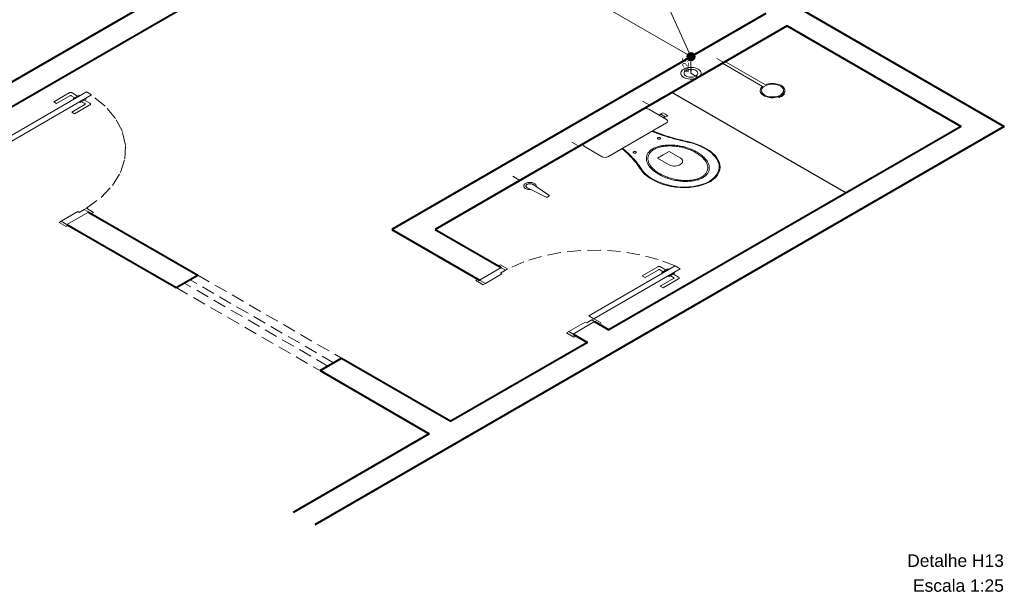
# Model space of a CAD drawing. Header units: millimetres. Extents: x -1958.2 to -1891.9, y -4209.5 to -4167.8.
# Tile 8 of 9: x -1915.6 to -1891.9, y -4209.5 to -4195.8. Entities that reach past the tile are written whole.
import ezdxf

# ---------------------------------------------------------------- set-up
doc = ezdxf.new("R2010")
doc.units = ezdxf.units.MM
doc.header["$MEASUREMENT"] = 0
doc.linetypes.add('HIDDEN2', pattern=[0.47625, 0.3175, -0.15875])
for name, color, linetype, lineweight in [('AF-Colunas', 4, 'Continuous', 5), ('AF-Condutos', 4, 'Continuous', 5), ('AF-Indicação coluna', 5, 'Continuous', 5), ('AF-Sentido conduto', 9, 'Continuous', 5), ('AF-Textos conduto', 7, 'Continuous', 5), ('DI-Títulos', 3, 'Continuous', 5), ('MB_ALVENARIA', 7, 'Continuous', 40), ('MB_ESQUADRIA', 7, 'Continuous', 5), ('MB_MOBILIÁRIO', 8, 'Continuous', 13), ('Nível 1', 7, 'Continuous', 5)]:
    doc.layers.add(name, color=color, linetype=linetype, lineweight=lineweight)
doc.layers.add('ARQ-PISO', color=8, linetype='Continuous')
doc.styles.add('Arial', font='txt')

msp = doc.modelspace()

# ---------------------------------------------------------------- hatches: boundary and pattern name
at = {"layer": 'AF-Sentido conduto', "linetype": 'Continuous'}
msp.add_hatch(color=256, dxfattribs=at).paths.add_polyline_path([(-1899.427, -4197.076), (-1899.402, -4196.979), (-1899.453, -4196.979)])

# ---------------------------------------------------------------- linework, layer by layer
at = {"layer": 'AF-Colunas', "const_width": 0.1}
msp.add_lwpolyline([(-1899.377, -4196.676, 1), (-1899.477, -4196.676, 1)], format="xyb", close=True, dxfattribs=at)
at = {"layer": 'AF-Colunas'}
msp.add_circle((-1899.427, -4196.676), 0.1, dxfattribs=at)
at = {"layer": 'AF-Condutos'}
for p, q in [((-1912.467, -4189.148), (-1899.514, -4196.626)), ((-1899.427, -4196.776), (-1899.427, -4197.076))]:
    msp.add_line(p, q, dxfattribs=at)
msp.add_lwpolyline([(-1899.601, -4197.176), (-1899.568, -4197.192), (-1899.531, -4197.204), (-1899.491, -4197.213), (-1899.449, -4197.217), (-1899.406, -4197.217), (-1899.364, -4197.213), (-1899.324, -4197.204), (-1899.287, -4197.192), (-1899.254, -4197.176), (-1899.227, -4197.157), (-1899.205, -4197.136), (-1899.191, -4197.113), (-1899.183, -4197.088), (-1899.183, -4197.064), (-1899.191, -4197.039), (-1899.205, -4197.016), (-1899.227, -4196.995), (-1899.254, -4196.976), (-1899.287, -4196.96), (-1899.324, -4196.948), (-1899.364, -4196.939), (-1899.406, -4196.935), (-1899.449, -4196.935), (-1899.491, -4196.939), (-1899.531, -4196.948), (-1899.568, -4196.96), (-1899.601, -4196.976), (-1899.628, -4196.995), (-1899.649, -4197.016), (-1899.664, -4197.039), (-1899.671, -4197.064), (-1899.671, -4197.088), (-1899.664, -4197.113), (-1899.649, -4197.136), (-1899.628, -4197.157), (-1899.601, -4197.176)], dxfattribs=at)
at = {"layer": 'AF-Indicação coluna'}
msp.add_line((-1899.964, -4195.5), (-1899.469, -4196.585), dxfattribs=at)
at = {"layer": 'AF-Sentido conduto'}
msp.add_lwpolyline([(-1899.427, -4196.676), (-1899.427, -4197.076)], dxfattribs=at)
at = {"layer": 'ARQ-PISO'}
msp.add_lwpolyline([(-1899.879, -4197.537), (-1895.687, -4199.957)], dxfattribs=at)
at = {"layer": 'MB_ALVENARIA'}
for p, q in [((-1944.863, -4167.765), (-1891.877, -4198.357)), ((-1891.877, -4198.357), (-1908.491, -4207.949)), ((-1905.733, -4205.757), (-1909.011, -4207.649))]:
    msp.add_line(p, q, dxfattribs=at)
for points in [[(-1905.283, -4191.217), (-1917.58, -4198.317)], [(-1904.763, -4191.517), (-1917.061, -4198.617)], [(-1897.627, -4195.637), (-1906.634, -4200.837)], [(-1897.107, -4195.937), (-1905.594, -4200.837)], [(-1897.107, -4195.937), (-1892.916, -4198.357)], [(-1892.916, -4198.357), (-1901.403, -4203.257)], [(-1913.943, -4200.417), (-1911.31, -4201.937)], [(-1914.463, -4200.717), (-1911.83, -4202.237)], [(-1906.634, -4200.837), (-1904.521, -4202.057)], [(-1905.594, -4200.837), (-1904.001, -4201.757)], [(-1911.83, -4202.237), (-1911.31, -4201.937)], [(-1901.749, -4203.057), (-1901.403, -4203.257)], [(-1902.269, -4203.357), (-1901.923, -4203.557)], [(-1901.923, -4203.557), (-1905.213, -4205.457)], [(-1908.366, -4204.237), (-1907.846, -4203.937)], [(-1907.846, -4203.937), (-1905.213, -4205.457)], [(-1908.366, -4204.237), (-1905.733, -4205.757)]]:
    msp.add_lwpolyline(points, dxfattribs=at)
at = {"layer": 'MB_ESQUADRIA'}
for p, q in [((-1914.411, -4197.548), (-1914.781, -4197.762)), ((-1914.411, -4197.548), (-1914.781, -4197.762)), ((-1914.208, -4197.626), (-1914.341, -4197.548)), ((-1914.208, -4197.626), (-1914.341, -4197.548)), ((-1914.781, -4197.762), (-1914.712, -4197.802)), ((-1914.781, -4197.762), (-1914.712, -4197.802)), ((-1914.712, -4197.802), (-1914.393, -4197.618)), ((-1914.712, -4197.802), (-1914.393, -4197.618)), ((-1914.359, -4197.618), (-1914.277, -4197.666)), ((-1914.359, -4197.618), (-1914.277, -4197.666)), ((-1914.164, -4197.6), (-1914.312, -4197.686)), ((-1914.164, -4197.6), (-1914.312, -4197.686)), ((-1914.312, -4197.686), (-1914.29, -4197.698)), ((-1914.312, -4197.686), (-1914.29, -4197.698)), ((-1914.147, -4197.781), (-1914.169, -4197.768)), ((-1914.147, -4197.781), (-1914.169, -4197.768)), ((-1914.142, -4197.613), (-1914.164, -4197.6)), ((-1914.142, -4197.613), (-1914.164, -4197.6)), ((-1913.999, -4197.696), (-1914.147, -4197.781)), ((-1913.999, -4197.696), (-1914.147, -4197.781)), ((-1914.03, -4197.808), (-1914.112, -4197.761)), ((-1914.03, -4197.808), (-1914.112, -4197.761)), ((-1914.042, -4197.721), (-1913.909, -4197.798)), ((-1914.042, -4197.721), (-1913.909, -4197.798)), ((-1914.021, -4197.683), (-1913.999, -4197.696)), ((-1914.021, -4197.683), (-1913.999, -4197.696)), ((-1914.349, -4198.012), (-1914.03, -4197.828)), ((-1914.349, -4198.012), (-1914.03, -4197.828)), ((-1914.279, -4198.052), (-1914.349, -4198.012)), ((-1914.279, -4198.052), (-1914.349, -4198.012)), ((-1913.909, -4197.838), (-1914.279, -4198.052)), ((-1913.909, -4197.838), (-1914.279, -4198.052)), ((-1914.203, -4200.407), (-1914.601, -4200.637)), ((-1914.203, -4200.407), (-1914.601, -4200.637)), ((-1914.168, -4200.427), (-1914.203, -4200.407)), ((-1914.168, -4200.427), (-1914.203, -4200.407)), ((-1914.168, -4200.427), (-1914.047, -4200.357)), ((-1914.168, -4200.427), (-1914.047, -4200.357)), ((-1914.047, -4200.357), (-1913.96, -4200.407)), ((-1914.047, -4200.357), (-1913.96, -4200.407)), ((-1914.601, -4200.637), (-1914.48, -4200.707)), ((-1914.601, -4200.637), (-1914.48, -4200.707)), ((-1904.018, -4201.887), (-1903.897, -4201.817)), ((-1904.018, -4201.887), (-1903.897, -4201.817)), ((-1903.897, -4201.817), (-1903.984, -4201.767)), ((-1903.897, -4201.817), (-1903.984, -4201.767)), ((-1900.228, -4201.737), (-1900.599, -4201.951)), ((-1900.228, -4201.737), (-1900.599, -4201.951)), ((-1900.529, -4201.991), (-1900.211, -4201.807)), ((-1900.529, -4201.991), (-1900.211, -4201.807)), ((-1900.176, -4201.807), (-1900.094, -4201.854)), ((-1900.176, -4201.807), (-1900.094, -4201.854)), ((-1900.025, -4201.814), (-1900.159, -4201.737)), ((-1900.025, -4201.814), (-1900.159, -4201.737)), ((-1899.982, -4201.789), (-1900.129, -4201.874)), ((-1899.982, -4201.789), (-1900.129, -4201.874)), ((-1899.96, -4201.802), (-1899.982, -4201.789)), ((-1899.96, -4201.802), (-1899.982, -4201.789)), ((-1904.382, -4202.137), (-1904.504, -4202.067)), ((-1904.382, -4202.137), (-1904.504, -4202.067)), ((-1903.984, -4201.907), (-1904.382, -4202.137)), ((-1903.984, -4201.907), (-1904.382, -4202.137)), ((-1904.018, -4201.887), (-1903.984, -4201.907)), ((-1904.018, -4201.887), (-1903.984, -4201.907)), ((-1900.599, -4201.951), (-1900.529, -4201.991)), ((-1900.599, -4201.951), (-1900.529, -4201.991)), ((-1900.166, -4202.201), (-1899.847, -4202.017)), ((-1900.166, -4202.201), (-1899.847, -4202.017)), ((-1900.129, -4201.874), (-1900.107, -4201.887)), ((-1900.129, -4201.874), (-1900.107, -4201.887)), ((-1899.726, -4202.027), (-1900.096, -4202.241)), ((-1899.726, -4202.027), (-1900.096, -4202.241)), ((-1899.964, -4201.97), (-1899.986, -4201.957)), ((-1899.964, -4201.97), (-1899.986, -4201.957)), ((-1899.816, -4201.884), (-1899.964, -4201.97)), ((-1899.816, -4201.884), (-1899.964, -4201.97)), ((-1899.847, -4201.997), (-1899.929, -4201.949)), ((-1899.847, -4201.997), (-1899.929, -4201.949)), ((-1899.86, -4201.909), (-1899.726, -4201.987)), ((-1899.86, -4201.909), (-1899.726, -4201.987)), ((-1899.838, -4201.872), (-1899.816, -4201.884)), ((-1899.838, -4201.872), (-1899.816, -4201.884)), ((-1900.096, -4202.241), (-1900.166, -4202.201)), ((-1900.096, -4202.241), (-1900.166, -4202.201)), ((-1901.94, -4203.087), (-1901.819, -4203.017)), ((-1901.94, -4203.087), (-1901.819, -4203.017)), ((-1901.94, -4203.087), (-1901.819, -4203.017)), ((-1901.94, -4203.087), (-1901.819, -4203.017)), ((-1901.819, -4203.017), (-1901.732, -4203.067)), ((-1901.819, -4203.017), (-1901.732, -4203.067)), ((-1901.819, -4203.017), (-1901.732, -4203.067)), ((-1901.819, -4203.017), (-1901.732, -4203.067)), ((-1901.975, -4203.067), (-1902.373, -4203.297)), ((-1901.975, -4203.067), (-1902.373, -4203.297)), ((-1901.975, -4203.067), (-1902.373, -4203.297)), ((-1901.975, -4203.067), (-1902.373, -4203.297)), ((-1901.94, -4203.087), (-1901.975, -4203.067)), ((-1901.94, -4203.087), (-1901.975, -4203.067)), ((-1901.94, -4203.087), (-1901.975, -4203.067)), ((-1901.94, -4203.087), (-1901.975, -4203.067)), ((-1902.373, -4203.297), (-1902.251, -4203.367)), ((-1902.373, -4203.297), (-1902.251, -4203.367)), ((-1902.373, -4203.297), (-1902.251, -4203.367)), ((-1902.373, -4203.297), (-1902.251, -4203.367))]:
    msp.add_line(p, q, dxfattribs=at)
for points in [[(-1913.874, -4197.597), (-1916.298, -4198.997), (-1916.42, -4198.927), (-1913.995, -4197.527), (-1913.874, -4197.597)], [(-1914.341, -4197.548), (-1914.344, -4197.547), (-1914.348, -4197.545), (-1914.351, -4197.544), (-1914.355, -4197.543), (-1914.359, -4197.542), (-1914.363, -4197.541), (-1914.367, -4197.54), (-1914.372, -4197.54), (-1914.376, -4197.54), (-1914.38, -4197.54), (-1914.384, -4197.54), (-1914.389, -4197.541), (-1914.393, -4197.542), (-1914.397, -4197.543), (-1914.4, -4197.544), (-1914.404, -4197.545), (-1914.407, -4197.547), (-1914.411, -4197.548)], [(-1914.341, -4197.548), (-1914.344, -4197.547), (-1914.348, -4197.545), (-1914.351, -4197.544), (-1914.355, -4197.543), (-1914.359, -4197.542), (-1914.363, -4197.541), (-1914.367, -4197.54), (-1914.372, -4197.54), (-1914.376, -4197.54), (-1914.38, -4197.54), (-1914.384, -4197.54), (-1914.389, -4197.541), (-1914.393, -4197.542), (-1914.397, -4197.543), (-1914.4, -4197.544), (-1914.404, -4197.545), (-1914.407, -4197.547), (-1914.411, -4197.548)], [(-1914.359, -4197.618), (-1914.36, -4197.617), (-1914.362, -4197.617), (-1914.364, -4197.616), (-1914.366, -4197.615), (-1914.368, -4197.615), (-1914.37, -4197.615), (-1914.372, -4197.614), (-1914.374, -4197.614), (-1914.376, -4197.614), (-1914.378, -4197.614), (-1914.38, -4197.614), (-1914.382, -4197.615), (-1914.384, -4197.615), (-1914.386, -4197.615), (-1914.388, -4197.616), (-1914.39, -4197.617), (-1914.392, -4197.617), (-1914.393, -4197.618)], [(-1914.359, -4197.618), (-1914.36, -4197.617), (-1914.362, -4197.617), (-1914.364, -4197.616), (-1914.366, -4197.615), (-1914.368, -4197.615), (-1914.37, -4197.615), (-1914.372, -4197.614), (-1914.374, -4197.614), (-1914.376, -4197.614), (-1914.378, -4197.614), (-1914.38, -4197.614), (-1914.382, -4197.615), (-1914.384, -4197.615), (-1914.386, -4197.615), (-1914.388, -4197.616), (-1914.39, -4197.617), (-1914.392, -4197.617), (-1914.393, -4197.618)], [(-1913.909, -4197.838), (-1913.903, -4197.835), (-1913.899, -4197.83), (-1913.896, -4197.826), (-1913.894, -4197.821), (-1913.894, -4197.816), (-1913.896, -4197.811), (-1913.899, -4197.806), (-1913.903, -4197.802), (-1913.909, -4197.798)], [(-1913.909, -4197.838), (-1913.903, -4197.835), (-1913.899, -4197.83), (-1913.896, -4197.826), (-1913.894, -4197.821), (-1913.894, -4197.816), (-1913.896, -4197.811), (-1913.899, -4197.806), (-1913.903, -4197.802), (-1913.909, -4197.798)], [(-1914.03, -4197.828), (-1914.027, -4197.826), (-1914.025, -4197.824), (-1914.024, -4197.822), (-1914.023, -4197.82), (-1914.023, -4197.817), (-1914.024, -4197.815), (-1914.025, -4197.812), (-1914.027, -4197.81), (-1914.03, -4197.808)], [(-1914.03, -4197.828), (-1914.027, -4197.826), (-1914.025, -4197.824), (-1914.024, -4197.822), (-1914.023, -4197.82), (-1914.023, -4197.817), (-1914.024, -4197.815), (-1914.025, -4197.812), (-1914.027, -4197.81), (-1914.03, -4197.808)], [(-1914.463, -4200.717), (-1913.943, -4200.417)], [(-1913.96, -4200.407), (-1913.874, -4200.457), (-1913.822, -4200.427), (-1913.995, -4200.327), (-1914.047, -4200.357), (-1914.047, -4200.357)], [(-1913.96, -4200.407), (-1913.874, -4200.457), (-1913.822, -4200.427), (-1913.995, -4200.327), (-1914.047, -4200.357), (-1914.047, -4200.357)], [(-1914.601, -4200.637), (-1914.653, -4200.667), (-1914.48, -4200.767), (-1914.428, -4200.737), (-1914.48, -4200.707)], [(-1914.601, -4200.637), (-1914.653, -4200.667), (-1914.48, -4200.767), (-1914.428, -4200.737), (-1914.48, -4200.707)], [(-1904.001, -4201.757), (-1904.521, -4202.057)], [(-1903.984, -4201.767), (-1904.07, -4201.717), (-1904.018, -4201.687), (-1903.845, -4201.787), (-1903.897, -4201.817), (-1903.897, -4201.817)], [(-1903.984, -4201.767), (-1904.07, -4201.717), (-1904.018, -4201.687), (-1903.845, -4201.787), (-1903.897, -4201.817), (-1903.897, -4201.817)], [(-1899.81, -4201.716), (-1901.888, -4202.917), (-1901.767, -4202.987), (-1899.688, -4201.786), (-1899.81, -4201.716)], [(-1900.159, -4201.737), (-1900.162, -4201.735), (-1900.166, -4201.734), (-1900.169, -4201.732), (-1900.173, -4201.731), (-1900.177, -4201.73), (-1900.181, -4201.729), (-1900.185, -4201.729), (-1900.189, -4201.729), (-1900.194, -4201.728), (-1900.198, -4201.729), (-1900.202, -4201.729), (-1900.206, -4201.729), (-1900.21, -4201.73), (-1900.214, -4201.731), (-1900.218, -4201.732), (-1900.222, -4201.734), (-1900.225, -4201.735), (-1900.228, -4201.737)], [(-1900.159, -4201.737), (-1900.162, -4201.735), (-1900.166, -4201.734), (-1900.169, -4201.732), (-1900.173, -4201.731), (-1900.177, -4201.73), (-1900.181, -4201.729), (-1900.185, -4201.729), (-1900.189, -4201.729), (-1900.194, -4201.728), (-1900.198, -4201.729), (-1900.202, -4201.729), (-1900.206, -4201.729), (-1900.21, -4201.73), (-1900.214, -4201.731), (-1900.218, -4201.732), (-1900.222, -4201.734), (-1900.225, -4201.735), (-1900.228, -4201.737)], [(-1900.176, -4201.807), (-1900.178, -4201.806), (-1900.18, -4201.805), (-1900.181, -4201.805), (-1900.183, -4201.804), (-1900.185, -4201.803), (-1900.187, -4201.803), (-1900.189, -4201.803), (-1900.191, -4201.803), (-1900.194, -4201.803), (-1900.196, -4201.803), (-1900.198, -4201.803), (-1900.2, -4201.803), (-1900.202, -4201.803), (-1900.204, -4201.804), (-1900.206, -4201.805), (-1900.208, -4201.805), (-1900.209, -4201.806), (-1900.211, -4201.807)], [(-1900.176, -4201.807), (-1900.178, -4201.806), (-1900.18, -4201.805), (-1900.181, -4201.805), (-1900.183, -4201.804), (-1900.185, -4201.803), (-1900.187, -4201.803), (-1900.189, -4201.803), (-1900.191, -4201.803), (-1900.194, -4201.803), (-1900.196, -4201.803), (-1900.198, -4201.803), (-1900.2, -4201.803), (-1900.202, -4201.803), (-1900.204, -4201.804), (-1900.206, -4201.805), (-1900.208, -4201.805), (-1900.209, -4201.806), (-1900.211, -4201.807)], [(-1904.382, -4202.137), (-1904.434, -4202.167), (-1904.608, -4202.067), (-1904.556, -4202.037), (-1904.504, -4202.067)], [(-1904.382, -4202.137), (-1904.434, -4202.167), (-1904.608, -4202.067), (-1904.556, -4202.037), (-1904.504, -4202.067)], [(-1899.847, -4202.017), (-1899.844, -4202.015), (-1899.842, -4202.013), (-1899.841, -4202.01), (-1899.84, -4202.008), (-1899.84, -4202.005), (-1899.841, -4202.003), (-1899.842, -4202.001), (-1899.844, -4201.998), (-1899.847, -4201.997)], [(-1899.847, -4202.017), (-1899.844, -4202.015), (-1899.842, -4202.013), (-1899.841, -4202.01), (-1899.84, -4202.008), (-1899.84, -4202.005), (-1899.841, -4202.003), (-1899.842, -4202.001), (-1899.844, -4201.998), (-1899.847, -4201.997)], [(-1899.726, -4202.027), (-1899.723, -4202.025), (-1899.72, -4202.023), (-1899.718, -4202.021), (-1899.716, -4202.019), (-1899.714, -4202.016), (-1899.713, -4202.014), (-1899.712, -4202.011), (-1899.712, -4202.009), (-1899.712, -4202.007), (-1899.712, -4202.004), (-1899.712, -4202.002), (-1899.713, -4201.999), (-1899.714, -4201.997), (-1899.716, -4201.995), (-1899.718, -4201.992), (-1899.72, -4201.99), (-1899.723, -4201.988), (-1899.726, -4201.987)], [(-1899.726, -4202.027), (-1899.723, -4202.025), (-1899.72, -4202.023), (-1899.718, -4202.021), (-1899.716, -4202.019), (-1899.714, -4202.016), (-1899.713, -4202.014), (-1899.712, -4202.011), (-1899.712, -4202.009), (-1899.712, -4202.007), (-1899.712, -4202.004), (-1899.712, -4202.002), (-1899.713, -4201.999), (-1899.714, -4201.997), (-1899.716, -4201.995), (-1899.718, -4201.992), (-1899.72, -4201.99), (-1899.723, -4201.988), (-1899.726, -4201.987)], [(-1901.732, -4203.067), (-1901.646, -4203.117), (-1901.594, -4203.087), (-1901.767, -4202.987), (-1901.819, -4203.017), (-1901.819, -4203.017)], [(-1901.732, -4203.067), (-1901.646, -4203.117), (-1901.594, -4203.087), (-1901.767, -4202.987), (-1901.819, -4203.017), (-1901.819, -4203.017)], [(-1901.732, -4203.067), (-1901.646, -4203.117), (-1901.594, -4203.087), (-1901.767, -4202.987), (-1901.819, -4203.017), (-1901.819, -4203.017)], [(-1901.732, -4203.067), (-1901.646, -4203.117), (-1901.594, -4203.087), (-1901.767, -4202.987), (-1901.819, -4203.017), (-1901.819, -4203.017)], [(-1902.269, -4203.357), (-1902.269, -4203.357), (-1901.749, -4203.057)], [(-1902.373, -4203.297), (-1902.425, -4203.327), (-1902.251, -4203.427), (-1902.2, -4203.397), (-1902.251, -4203.367)], [(-1902.373, -4203.297), (-1902.425, -4203.327), (-1902.251, -4203.427), (-1902.2, -4203.397), (-1902.251, -4203.367)], [(-1902.373, -4203.297), (-1902.425, -4203.327), (-1902.251, -4203.427), (-1902.2, -4203.397), (-1902.251, -4203.367)], [(-1902.373, -4203.297), (-1902.425, -4203.327), (-1902.251, -4203.427), (-1902.2, -4203.397), (-1902.251, -4203.367)]]:
    msp.add_lwpolyline(points, dxfattribs=at)
at = {"layer": 'MB_ESQUADRIA', "linetype": 'HIDDEN2'}
for points in [[(-1913.995, -4200.327), (-1913.642, -4200.066), (-1913.366, -4199.777), (-1913.173, -4199.465), (-1913.067, -4199.14), (-1913.052, -4198.81), (-1913.128, -4198.482), (-1913.294, -4198.166), (-1913.544, -4197.868), (-1913.872, -4197.597)], [(-1913.995, -4200.327), (-1913.642, -4200.066), (-1913.366, -4199.777), (-1913.173, -4199.465), (-1913.067, -4199.14), (-1913.052, -4198.81), (-1913.128, -4198.482), (-1913.294, -4198.166), (-1913.544, -4197.868), (-1913.872, -4197.597)], [(-1899.81, -4201.716), (-1900.215, -4201.562), (-1900.657, -4201.446), (-1901.124, -4201.37), (-1901.606, -4201.335), (-1902.092, -4201.344), (-1902.569, -4201.395), (-1903.028, -4201.487), (-1903.456, -4201.619), (-1903.845, -4201.787)], [(-1899.81, -4201.716), (-1900.215, -4201.562), (-1900.657, -4201.446), (-1901.124, -4201.37), (-1901.606, -4201.335), (-1902.092, -4201.344), (-1902.569, -4201.395), (-1903.028, -4201.487), (-1903.456, -4201.619), (-1903.845, -4201.787)], [(-1908.037, -4204.047), (-1911.501, -4202.047)], [(-1911.31, -4201.937), (-1907.846, -4203.937)], [(-1911.83, -4202.237), (-1908.366, -4204.237)], [(-1908.175, -4204.127), (-1911.639, -4202.127)]]:
    msp.add_lwpolyline(points, dxfattribs=at)
at = {"layer": 'MB_MOBILIÁRIO'}
for p, q in [((-1898.667, -4196.837), (-1898.597, -4196.797)), ((-1897.703, -4197.393), (-1898.667, -4196.837)), ((-1897.634, -4197.353), (-1898.597, -4196.797)), ((-1897.321, -4197.645), (-1897.308, -4197.659)), ((-1897.228, -4197.628), (-1897.25, -4197.615)), ((-1897.228, -4197.628), (-1897.25, -4197.615)), ((-1897.171, -4197.58), (-1897.197, -4197.573)), ((-1900.584, -4197.944), (-1901.995, -4198.758)), ((-1903.364, -4199.836), (-1903.284, -4199.876)), ((-1903.284, -4199.876), (-1902.918, -4200.056)), ((-1903.229, -4199.758), (-1903.161, -4199.804)), ((-1903.157, -4199.803), (-1902.848, -4200.015)), ((-1902.849, -4200.035), (-1902.885, -4200.056))]:
    msp.add_line(p, q, dxfattribs=at)
for points in [[(-1897.197, -4197.573), (-1897.179, -4197.549), (-1897.168, -4197.525), (-1897.163, -4197.499), (-1897.165, -4197.474), (-1897.173, -4197.449), (-1897.188, -4197.425), (-1897.208, -4197.402), (-1897.234, -4197.381), (-1897.265, -4197.363), (-1897.301, -4197.348), (-1897.34, -4197.336), (-1897.381, -4197.327), (-1897.425, -4197.322), (-1897.469, -4197.321), (-1897.513, -4197.324), (-1897.555, -4197.33), (-1897.596, -4197.34), (-1897.634, -4197.353)], [(-1897.703, -4197.393), (-1897.726, -4197.415), (-1897.743, -4197.439), (-1897.754, -4197.463), (-1897.759, -4197.489), (-1897.756, -4197.514), (-1897.748, -4197.539), (-1897.733, -4197.563), (-1897.711, -4197.586), (-1897.685, -4197.606), (-1897.653, -4197.624), (-1897.617, -4197.639), (-1897.578, -4197.651), (-1897.536, -4197.659), (-1897.493, -4197.664), (-1897.448, -4197.665), (-1897.404, -4197.662), (-1897.362, -4197.655), (-1897.321, -4197.645)], [(-1897.648, -4197.601), (-1897.613, -4197.618), (-1897.573, -4197.632), (-1897.53, -4197.641), (-1897.484, -4197.646), (-1897.438, -4197.646), (-1897.392, -4197.641), (-1897.349, -4197.632), (-1897.309, -4197.618), (-1897.273, -4197.601), (-1897.244, -4197.581), (-1897.221, -4197.558), (-1897.205, -4197.533), (-1897.197, -4197.506), (-1897.197, -4197.48), (-1897.205, -4197.453), (-1897.221, -4197.428), (-1897.244, -4197.405), (-1897.273, -4197.385), (-1897.309, -4197.368), (-1897.349, -4197.354), (-1897.392, -4197.345), (-1897.438, -4197.34), (-1897.484, -4197.34), (-1897.53, -4197.345), (-1897.573, -4197.354), (-1897.613, -4197.368), (-1897.648, -4197.385), (-1897.678, -4197.405), (-1897.701, -4197.428), (-1897.717, -4197.453), (-1897.725, -4197.48), (-1897.725, -4197.506), (-1897.717, -4197.533), (-1897.701, -4197.558), (-1897.678, -4197.581), (-1897.648, -4197.601)], [(-1897.321, -4197.645), (-1897.304, -4197.639), (-1897.287, -4197.633), (-1897.272, -4197.626), (-1897.257, -4197.618), (-1897.243, -4197.61), (-1897.23, -4197.601), (-1897.218, -4197.592), (-1897.207, -4197.583), (-1897.197, -4197.573)], [(-1897.308, -4197.659), (-1897.308, -4197.659), (-1897.308, -4197.659), (-1897.307, -4197.66), (-1897.307, -4197.66), (-1897.307, -4197.66), (-1897.307, -4197.66), (-1897.306, -4197.66), (-1897.306, -4197.66), (-1897.306, -4197.66), (-1897.306, -4197.66), (-1897.305, -4197.66), (-1897.305, -4197.66), (-1897.305, -4197.66), (-1897.305, -4197.66), (-1897.304, -4197.66), (-1897.304, -4197.66), (-1897.304, -4197.66), (-1897.304, -4197.659)], [(-1897.228, -4197.628), (-1897.238, -4197.63), (-1897.247, -4197.633), (-1897.256, -4197.636), (-1897.265, -4197.639), (-1897.274, -4197.643), (-1897.282, -4197.646), (-1897.29, -4197.65), (-1897.297, -4197.655), (-1897.304, -4197.659)], [(-1897.171, -4197.583), (-1897.179, -4197.587), (-1897.187, -4197.591), (-1897.194, -4197.596), (-1897.201, -4197.601), (-1897.207, -4197.606), (-1897.213, -4197.611), (-1897.219, -4197.616), (-1897.224, -4197.622), (-1897.228, -4197.628)], [(-1897.171, -4197.583), (-1897.171, -4197.583), (-1897.17, -4197.583), (-1897.17, -4197.582), (-1897.17, -4197.582), (-1897.17, -4197.582), (-1897.17, -4197.582), (-1897.17, -4197.582), (-1897.17, -4197.582), (-1897.17, -4197.582), (-1897.17, -4197.581), (-1897.17, -4197.581), (-1897.17, -4197.581), (-1897.17, -4197.581), (-1897.17, -4197.581), (-1897.171, -4197.581), (-1897.171, -4197.581), (-1897.171, -4197.581), (-1897.171, -4197.58)], [(-1900.584, -4197.944), (-1900.584, -4197.944), (-1900.552, -4197.931), (-1900.515, -4197.927), (-1900.477, -4197.931), (-1900.445, -4197.944), (-1900.016, -4198.192), (-1900.016, -4198.192), (-1899.994, -4198.21), (-1899.986, -4198.232), (-1899.994, -4198.253), (-1900.016, -4198.272), (-1900.72, -4198.678)], [(-1900.036, -4198.129), (-1899.984, -4198.098), (-1900.046, -4198.063), (-1900.108, -4198.027), (-1900.16, -4198.057), (-1900.15, -4198.063), (-1900.195, -4198.088)], [(-1900.15, -4198.063), (-1900.046, -4198.123)], [(-1900.046, -4198.123), (-1900.091, -4198.149)], [(-1900.036, -4198.129), (-1900.046, -4198.123)], [(-1900.363, -4198.475), (-1900.363, -4198.475), (-1900.367, -4198.474)], [(-1900.363, -4198.475), (-1900.301, -4198.5), (-1900.237, -4198.524), (-1900.172, -4198.548), (-1900.107, -4198.571), (-1900.041, -4198.593), (-1899.974, -4198.614), (-1899.906, -4198.634), (-1899.838, -4198.654), (-1899.769, -4198.673)], [(-1900.35, -4198.464), (-1900.288, -4198.489), (-1900.224, -4198.513), (-1900.16, -4198.536), (-1900.095, -4198.559), (-1900.029, -4198.581), (-1899.963, -4198.602), (-1899.896, -4198.622), (-1899.828, -4198.642), (-1899.759, -4198.66)], [(-1901.995, -4198.758), (-1901.995, -4198.758), (-1902.017, -4198.777), (-1902.022, -4198.797), (-1902.015, -4198.819), (-1901.993, -4198.837), (-1901.564, -4199.085), (-1901.564, -4199.085), (-1901.531, -4199.098), (-1901.494, -4199.102), (-1901.459, -4199.099), (-1901.427, -4199.086), (-1900.72, -4198.678)], [(-1900.224, -4198.66), (-1900.22, -4198.662), (-1900.214, -4198.664), (-1900.208, -4198.665), (-1900.202, -4198.666), (-1900.195, -4198.666), (-1900.189, -4198.665), (-1900.183, -4198.664), (-1900.177, -4198.662), (-1900.172, -4198.66), (-1900.168, -4198.657), (-1900.165, -4198.654), (-1900.163, -4198.65), (-1900.162, -4198.646), (-1900.162, -4198.643), (-1900.163, -4198.639), (-1900.165, -4198.636), (-1900.168, -4198.632), (-1900.172, -4198.63), (-1900.177, -4198.627), (-1900.183, -4198.625), (-1900.189, -4198.624), (-1900.195, -4198.623), (-1900.202, -4198.623), (-1900.208, -4198.624), (-1900.214, -4198.625), (-1900.22, -4198.627), (-1900.224, -4198.63), (-1900.229, -4198.632), (-1900.232, -4198.636), (-1900.234, -4198.639), (-1900.235, -4198.643), (-1900.235, -4198.646), (-1900.234, -4198.65), (-1900.232, -4198.654), (-1900.229, -4198.657), (-1900.224, -4198.66)], [(-1899.769, -4198.673), (-1899.727, -4198.683), (-1899.685, -4198.693), (-1899.643, -4198.703), (-1899.602, -4198.713), (-1899.56, -4198.723), (-1899.518, -4198.732), (-1899.476, -4198.742), (-1899.434, -4198.752), (-1899.393, -4198.762)], [(-1899.759, -4198.66), (-1899.717, -4198.67), (-1899.676, -4198.68), (-1899.634, -4198.69), (-1899.592, -4198.7), (-1899.551, -4198.71), (-1899.509, -4198.72), (-1899.467, -4198.73), (-1899.425, -4198.74), (-1899.384, -4198.75)], [(-1898.776, -4199.15), (-1898.815, -4199.094), (-1898.862, -4199.04), (-1898.917, -4198.989), (-1898.98, -4198.94), (-1899.049, -4198.894), (-1899.124, -4198.852), (-1899.206, -4198.814), (-1899.292, -4198.78), (-1899.384, -4198.75)], [(-1900.751, -4199.233), (-1900.784, -4199.194), (-1900.818, -4199.155), (-1900.853, -4199.116), (-1900.889, -4199.077), (-1900.927, -4199.039), (-1900.966, -4199.002), (-1901.007, -4198.965), (-1901.048, -4198.928), (-1901.092, -4198.892)], [(-1901.073, -4198.884), (-1901.073, -4198.884), (-1901.074, -4198.883)], [(-1900.73, -4199.228), (-1900.763, -4199.188), (-1900.797, -4199.148), (-1900.832, -4199.109), (-1900.869, -4199.071), (-1900.907, -4199.033), (-1900.946, -4198.995), (-1900.987, -4198.958), (-1901.029, -4198.921), (-1901.073, -4198.884)], [(-1900.807, -4198.996), (-1900.802, -4198.998), (-1900.797, -4199), (-1900.791, -4199.002), (-1900.784, -4199.002), (-1900.778, -4199.002), (-1900.772, -4199.002), (-1900.766, -4199), (-1900.76, -4198.998), (-1900.755, -4198.996), (-1900.751, -4198.993), (-1900.748, -4198.99), (-1900.746, -4198.987), (-1900.745, -4198.983), (-1900.745, -4198.979), (-1900.746, -4198.976), (-1900.748, -4198.972), (-1900.751, -4198.969), (-1900.755, -4198.966), (-1900.76, -4198.964), (-1900.766, -4198.962), (-1900.772, -4198.961), (-1900.778, -4198.96), (-1900.784, -4198.96), (-1900.791, -4198.961), (-1900.797, -4198.962), (-1900.802, -4198.964), (-1900.807, -4198.966), (-1900.811, -4198.969), (-1900.815, -4198.972), (-1900.817, -4198.976), (-1900.818, -4198.979), (-1900.818, -4198.983), (-1900.817, -4198.987), (-1900.815, -4198.99), (-1900.811, -4198.993), (-1900.807, -4198.996)], [(-1900.346, -4198.894), (-1900.326, -4198.883), (-1900.305, -4198.873), (-1900.282, -4198.863), (-1900.259, -4198.854), (-1900.235, -4198.846), (-1900.211, -4198.839), (-1900.185, -4198.832), (-1900.159, -4198.826), (-1900.133, -4198.821), (-1900.133, -4198.821), (-1900.133, -4198.821), (-1900.133, -4198.821), (-1900.101, -4198.816), (-1900.07, -4198.812), (-1900.038, -4198.809), (-1900.005, -4198.806), (-1899.973, -4198.805), (-1899.94, -4198.804), (-1899.908, -4198.805), (-1899.875, -4198.806), (-1899.843, -4198.808), (-1899.843, -4198.808), (-1899.843, -4198.808), (-1899.843, -4198.808), (-1899.81, -4198.811), (-1899.776, -4198.814), (-1899.744, -4198.819), (-1899.711, -4198.824), (-1899.679, -4198.83), (-1899.647, -4198.836), (-1899.616, -4198.843), (-1899.585, -4198.851), (-1899.555, -4198.86), (-1899.555, -4198.86), (-1899.555, -4198.86), (-1899.555, -4198.86), (-1899.522, -4198.87), (-1899.489, -4198.881), (-1899.457, -4198.893), (-1899.426, -4198.905), (-1899.395, -4198.918), (-1899.366, -4198.932), (-1899.337, -4198.946), (-1899.309, -4198.96), (-1899.281, -4198.976), (-1899.281, -4198.976), (-1899.281, -4198.976), (-1899.281, -4198.976), (-1899.255, -4198.991), (-1899.23, -4199.008), (-1899.205, -4199.024), (-1899.182, -4199.041), (-1899.16, -4199.059), (-1899.138, -4199.077), (-1899.118, -4199.096), (-1899.099, -4199.114), (-1899.081, -4199.134), (-1899.081, -4199.134), (-1899.081, -4199.134), (-1899.081, -4199.134), (-1899.066, -4199.151), (-1899.052, -4199.169), (-1899.04, -4199.187), (-1899.029, -4199.205), (-1899.018, -4199.224), (-1899.01, -4199.242), (-1899.002, -4199.261), (-1898.996, -4199.281), (-1898.991, -4199.3), (-1898.991, -4199.3), (-1898.991, -4199.3), (-1898.991, -4199.3), (-1898.987, -4199.318), (-1898.985, -4199.337), (-1898.985, -4199.356), (-1898.986, -4199.375), (-1898.988, -4199.394), (-1898.992, -4199.412), (-1898.998, -4199.431), (-1899.005, -4199.449), (-1899.014, -4199.467), (-1899.014, -4199.467), (-1899.014, -4199.467), (-1899.014, -4199.467), (-1899.022, -4199.482), (-1899.033, -4199.497), (-1899.044, -4199.512), (-1899.057, -4199.526), (-1899.071, -4199.54), (-1899.087, -4199.553), (-1899.104, -4199.566), (-1899.122, -4199.579), (-1899.141, -4199.59), (-1899.141, -4199.59), (-1899.141, -4199.59), (-1899.141, -4199.59), (-1899.161, -4199.601), (-1899.182, -4199.612), (-1899.205, -4199.621), (-1899.228, -4199.63), (-1899.252, -4199.639), (-1899.276, -4199.646), (-1899.302, -4199.653), (-1899.328, -4199.659), (-1899.354, -4199.664), (-1899.354, -4199.664), (-1899.354, -4199.664), (-1899.354, -4199.664), (-1899.385, -4199.669), (-1899.417, -4199.673), (-1899.449, -4199.676), (-1899.482, -4199.678), (-1899.514, -4199.68), (-1899.547, -4199.68), (-1899.579, -4199.68), (-1899.612, -4199.679), (-1899.644, -4199.677), (-1899.644, -4199.677), (-1899.644, -4199.677), (-1899.644, -4199.677), (-1899.677, -4199.674), (-1899.71, -4199.67), (-1899.743, -4199.666), (-1899.776, -4199.661), (-1899.808, -4199.655), (-1899.839, -4199.649), (-1899.871, -4199.641), (-1899.901, -4199.633), (-1899.932, -4199.625), (-1899.932, -4199.625), (-1899.932, -4199.625), (-1899.932, -4199.625), (-1899.965, -4199.614), (-1899.998, -4199.603), (-1900.03, -4199.592), (-1900.061, -4199.579), (-1900.091, -4199.567), (-1900.121, -4199.553), (-1900.15, -4199.539), (-1900.178, -4199.524), (-1900.206, -4199.509), (-1900.206, -4199.509), (-1900.206, -4199.509), (-1900.206, -4199.509), (-1900.232, -4199.493), (-1900.257, -4199.477), (-1900.282, -4199.46), (-1900.305, -4199.443), (-1900.327, -4199.426), (-1900.349, -4199.408), (-1900.369, -4199.389), (-1900.388, -4199.37), (-1900.406, -4199.351), (-1900.406, -4199.351), (-1900.406, -4199.351), (-1900.406, -4199.351), (-1900.421, -4199.334), (-1900.434, -4199.316), (-1900.447, -4199.298), (-1900.458, -4199.28), (-1900.468, -4199.261), (-1900.477, -4199.242), (-1900.485, -4199.223), (-1900.491, -4199.204), (-1900.496, -4199.185), (-1900.496, -4199.185), (-1900.496, -4199.185), (-1900.496, -4199.185), (-1900.5, -4199.166), (-1900.502, -4199.148), (-1900.502, -4199.129), (-1900.501, -4199.11), (-1900.499, -4199.091), (-1900.494, -4199.073), (-1900.489, -4199.054), (-1900.482, -4199.036), (-1900.473, -4199.018), (-1900.473, -4199.018), (-1900.473, -4199.018), (-1900.473, -4199.018), (-1900.464, -4199.002), (-1900.454, -4198.987), (-1900.443, -4198.973), (-1900.43, -4198.958), (-1900.416, -4198.945), (-1900.4, -4198.931), (-1900.383, -4198.918), (-1900.365, -4198.906), (-1900.346, -4198.894), (-1900.346, -4198.894), (-1900.346, -4198.894)], [(-1900.318, -4198.911), (-1900.299, -4198.9), (-1900.279, -4198.891), (-1900.258, -4198.882), (-1900.237, -4198.873), (-1900.214, -4198.865), (-1900.191, -4198.858), (-1900.168, -4198.852), (-1900.143, -4198.847), (-1900.119, -4198.842), (-1900.119, -4198.842), (-1900.119, -4198.842), (-1900.119, -4198.842), (-1900.089, -4198.837), (-1900.059, -4198.834), (-1900.028, -4198.83), (-1899.998, -4198.828), (-1899.967, -4198.827), (-1899.936, -4198.826), (-1899.905, -4198.826), (-1899.874, -4198.828), (-1899.844, -4198.829), (-1899.844, -4198.829), (-1899.844, -4198.829), (-1899.844, -4198.829), (-1899.812, -4198.832), (-1899.78, -4198.836), (-1899.749, -4198.84), (-1899.718, -4198.845), (-1899.688, -4198.85), (-1899.657, -4198.857), (-1899.628, -4198.863), (-1899.598, -4198.871), (-1899.569, -4198.879), (-1899.569, -4198.879), (-1899.569, -4198.879), (-1899.569, -4198.879), (-1899.538, -4198.889), (-1899.506, -4198.9), (-1899.475, -4198.911), (-1899.445, -4198.923), (-1899.416, -4198.935), (-1899.388, -4198.948), (-1899.36, -4198.962), (-1899.333, -4198.976), (-1899.307, -4198.99), (-1899.307, -4198.99), (-1899.307, -4198.99), (-1899.307, -4198.99), (-1899.281, -4199.005), (-1899.257, -4199.021), (-1899.234, -4199.037), (-1899.211, -4199.053), (-1899.19, -4199.07), (-1899.169, -4199.088), (-1899.15, -4199.105), (-1899.132, -4199.123), (-1899.114, -4199.142), (-1899.114, -4199.142), (-1899.114, -4199.142), (-1899.114, -4199.142), (-1899.1, -4199.159), (-1899.087, -4199.175), (-1899.075, -4199.193), (-1899.064, -4199.21), (-1899.055, -4199.228), (-1899.046, -4199.246), (-1899.039, -4199.264), (-1899.033, -4199.282), (-1899.028, -4199.3), (-1899.028, -4199.3), (-1899.028, -4199.3), (-1899.028, -4199.3), (-1899.025, -4199.318), (-1899.023, -4199.336), (-1899.023, -4199.354), (-1899.024, -4199.371), (-1899.026, -4199.389), (-1899.03, -4199.407), (-1899.035, -4199.424), (-1899.042, -4199.442), (-1899.05, -4199.459), (-1899.05, -4199.459), (-1899.05, -4199.459), (-1899.05, -4199.459), (-1899.058, -4199.473), (-1899.068, -4199.487), (-1899.079, -4199.501), (-1899.091, -4199.514), (-1899.104, -4199.527), (-1899.119, -4199.54), (-1899.134, -4199.552), (-1899.151, -4199.563), (-1899.169, -4199.574), (-1899.169, -4199.574), (-1899.169, -4199.574), (-1899.169, -4199.574), (-1899.188, -4199.584), (-1899.208, -4199.594), (-1899.229, -4199.603), (-1899.25, -4199.612), (-1899.273, -4199.619), (-1899.296, -4199.626), (-1899.319, -4199.632), (-1899.344, -4199.638), (-1899.368, -4199.643), (-1899.368, -4199.643), (-1899.368, -4199.643), (-1899.368, -4199.643), (-1899.398, -4199.647), (-1899.428, -4199.651), (-1899.459, -4199.654), (-1899.489, -4199.657), (-1899.52, -4199.658), (-1899.551, -4199.659), (-1899.582, -4199.658), (-1899.612, -4199.657), (-1899.643, -4199.655), (-1899.643, -4199.655), (-1899.643, -4199.655), (-1899.643, -4199.655), (-1899.675, -4199.652), (-1899.706, -4199.649), (-1899.738, -4199.645), (-1899.769, -4199.64), (-1899.799, -4199.634), (-1899.829, -4199.628), (-1899.859, -4199.621), (-1899.889, -4199.614), (-1899.917, -4199.605), (-1899.917, -4199.605), (-1899.917, -4199.605), (-1899.917, -4199.605), (-1899.949, -4199.596), (-1899.981, -4199.585), (-1900.011, -4199.574), (-1900.041, -4199.562), (-1900.071, -4199.55), (-1900.099, -4199.537), (-1900.127, -4199.523), (-1900.154, -4199.509), (-1900.18, -4199.495), (-1900.18, -4199.495), (-1900.18, -4199.495), (-1900.18, -4199.495), (-1900.205, -4199.479), (-1900.23, -4199.464), (-1900.253, -4199.448), (-1900.276, -4199.431), (-1900.297, -4199.414), (-1900.317, -4199.397), (-1900.337, -4199.379), (-1900.355, -4199.361), (-1900.372, -4199.343), (-1900.372, -4199.343), (-1900.372, -4199.343), (-1900.372, -4199.343), (-1900.387, -4199.326), (-1900.4, -4199.309), (-1900.412, -4199.292), (-1900.422, -4199.275), (-1900.432, -4199.257), (-1900.441, -4199.239), (-1900.448, -4199.221), (-1900.454, -4199.203), (-1900.459, -4199.184), (-1900.459, -4199.184), (-1900.459, -4199.184), (-1900.459, -4199.184), (-1900.462, -4199.167), (-1900.464, -4199.149), (-1900.464, -4199.131), (-1900.463, -4199.113), (-1900.461, -4199.096), (-1900.457, -4199.078), (-1900.452, -4199.06), (-1900.445, -4199.043), (-1900.437, -4199.026), (-1900.437, -4199.026), (-1900.437, -4199.026), (-1900.437, -4199.026), (-1900.429, -4199.012), (-1900.419, -4198.998), (-1900.408, -4198.984), (-1900.396, -4198.971), (-1900.383, -4198.958), (-1900.368, -4198.945), (-1900.353, -4198.933), (-1900.336, -4198.922), (-1900.318, -4198.911), (-1900.318, -4198.911), (-1900.318, -4198.911)], [(-1899.686, -4199.115), (-1899.954, -4198.96), (-1900.096, -4199.042)], [(-1898.798, -4199.155), (-1898.836, -4199.1), (-1898.882, -4199.047), (-1898.935, -4198.996), (-1898.996, -4198.948), (-1899.064, -4198.903), (-1899.138, -4198.862), (-1899.218, -4198.825), (-1899.303, -4198.791), (-1899.393, -4198.762)], [(-1900.575, -4199.445), (-1900.592, -4199.421), (-1900.609, -4199.397), (-1900.627, -4199.373), (-1900.644, -4199.348), (-1900.661, -4199.324), (-1900.678, -4199.3), (-1900.696, -4199.276), (-1900.713, -4199.252), (-1900.73, -4199.228)], [(-1899.967, -4199.277), (-1900.234, -4199.122), (-1900.093, -4199.04)], [(-1899.967, -4199.277), (-1899.94, -4199.29), (-1899.91, -4199.3), (-1899.878, -4199.306), (-1899.844, -4199.31), (-1899.809, -4199.31), (-1899.775, -4199.306), (-1899.743, -4199.3), (-1899.713, -4199.29), (-1899.686, -4199.277), (-1899.664, -4199.261), (-1899.647, -4199.244), (-1899.635, -4199.225), (-1899.629, -4199.206), (-1899.629, -4199.186), (-1899.635, -4199.166), (-1899.647, -4199.147), (-1899.664, -4199.13), (-1899.686, -4199.115)], [(-1898.982, -4199.679), (-1898.915, -4199.63), (-1898.857, -4199.578), (-1898.811, -4199.521), (-1898.778, -4199.462), (-1898.756, -4199.401), (-1898.747, -4199.339), (-1898.751, -4199.276), (-1898.768, -4199.215), (-1898.798, -4199.155)], [(-1898.965, -4199.688), (-1898.896, -4199.638), (-1898.837, -4199.584), (-1898.79, -4199.526), (-1898.755, -4199.465), (-1898.733, -4199.403), (-1898.724, -4199.339), (-1898.728, -4199.275), (-1898.746, -4199.212), (-1898.776, -4199.15)], [(-1900.596, -4199.45), (-1900.614, -4199.426), (-1900.631, -4199.402), (-1900.648, -4199.378), (-1900.665, -4199.354), (-1900.682, -4199.33), (-1900.7, -4199.306), (-1900.717, -4199.281), (-1900.734, -4199.257), (-1900.751, -4199.233)], [(-1900.596, -4199.45), (-1900.545, -4199.503), (-1900.486, -4199.553), (-1900.419, -4199.6), (-1900.346, -4199.643), (-1900.268, -4199.683), (-1900.183, -4199.719), (-1900.094, -4199.751), (-1900, -4199.778), (-1899.903, -4199.801)], [(-1900.575, -4199.445), (-1900.525, -4199.497), (-1900.467, -4199.546), (-1900.402, -4199.592), (-1900.331, -4199.635), (-1900.253, -4199.674), (-1900.17, -4199.709), (-1900.083, -4199.74), (-1899.991, -4199.766), (-1899.895, -4199.788)], [(-1903.157, -4199.803), (-1903.155, -4199.791), (-1903.157, -4199.779), (-1903.161, -4199.767), (-1903.168, -4199.756), (-1903.178, -4199.745), (-1903.19, -4199.735), (-1903.205, -4199.727), (-1903.221, -4199.719), (-1903.239, -4199.713), (-1903.259, -4199.708), (-1903.279, -4199.705), (-1903.3, -4199.704), (-1903.321, -4199.704), (-1903.341, -4199.706), (-1903.361, -4199.71), (-1903.38, -4199.715), (-1903.398, -4199.722), (-1903.414, -4199.729), (-1903.427, -4199.739), (-1903.439, -4199.749), (-1903.448, -4199.76), (-1903.454, -4199.771), (-1903.457, -4199.783), (-1903.458, -4199.795), (-1903.455, -4199.807), (-1903.45, -4199.819), (-1903.442, -4199.83), (-1903.432, -4199.841), (-1903.419, -4199.85), (-1903.403, -4199.858), (-1903.386, -4199.866), (-1903.368, -4199.871), (-1903.348, -4199.875), (-1903.328, -4199.878), (-1903.307, -4199.879), (-1903.286, -4199.878)], [(-1899.903, -4199.801), (-1899.796, -4199.818), (-1899.687, -4199.828), (-1899.576, -4199.831), (-1899.466, -4199.826), (-1899.357, -4199.813), (-1899.252, -4199.793), (-1899.152, -4199.766), (-1899.058, -4199.732), (-1898.972, -4199.692)], [(-1899.895, -4199.788), (-1899.791, -4199.805), (-1899.684, -4199.815), (-1899.577, -4199.817), (-1899.469, -4199.812), (-1899.363, -4199.8), (-1899.261, -4199.78), (-1899.163, -4199.754), (-1899.071, -4199.721), (-1898.987, -4199.682)], [(-1903.229, -4199.758), (-1903.236, -4199.753), (-1903.245, -4199.748), (-1903.255, -4199.744), (-1903.266, -4199.741), (-1903.278, -4199.738), (-1903.29, -4199.736), (-1903.302, -4199.736), (-1903.315, -4199.736), (-1903.327, -4199.737), (-1903.339, -4199.739), (-1903.35, -4199.741), (-1903.361, -4199.745), (-1903.37, -4199.749), (-1903.379, -4199.754), (-1903.387, -4199.76), (-1903.393, -4199.766), (-1903.398, -4199.773), (-1903.401, -4199.78), (-1903.403, -4199.787), (-1903.403, -4199.794), (-1903.402, -4199.801), (-1903.399, -4199.808), (-1903.394, -4199.815), (-1903.389, -4199.821), (-1903.381, -4199.827), (-1903.373, -4199.832), (-1903.364, -4199.836)], [(-1902.918, -4200.056), (-1902.915, -4200.058), (-1902.911, -4200.059), (-1902.908, -4200.059), (-1902.904, -4200.06), (-1902.899, -4200.06), (-1902.895, -4200.059), (-1902.892, -4200.058), (-1902.888, -4200.057), (-1902.885, -4200.056)], [(-1902.849, -4200.035), (-1902.846, -4200.033), (-1902.844, -4200.031), (-1902.843, -4200.029), (-1902.842, -4200.026), (-1902.842, -4200.024), (-1902.842, -4200.022), (-1902.843, -4200.019), (-1902.845, -4200.017), (-1902.848, -4200.015)]]:
    msp.add_lwpolyline(points, dxfattribs=at)
at = {"layer": 'Nível 1'}
for p, q in [((-1898.632, -4196.817), (-1898.805, -4196.717)), ((-1899.254, -4197.176), (-1899.427, -4197.076)), ((-1900.418, -4197.848), (-1900.591, -4197.748)), ((-1902.128, -4198.835), (-1902.301, -4198.735)), ((-1903.549, -4199.655), (-1903.722, -4199.555))]:
    msp.add_line(p, q, dxfattribs=at)
msp.add_lwpolyline([(-1899.546, -4197.144), (-1899.524, -4197.155), (-1899.498, -4197.164), (-1899.471, -4197.169), (-1899.442, -4197.172), (-1899.413, -4197.172), (-1899.384, -4197.169), (-1899.357, -4197.164), (-1899.331, -4197.155), (-1899.309, -4197.144), (-1899.29, -4197.132), (-1899.276, -4197.117), (-1899.266, -4197.101), (-1899.26, -4197.084), (-1899.26, -4197.068), (-1899.266, -4197.051), (-1899.276, -4197.035), (-1899.29, -4197.021), (-1899.309, -4197.008), (-1899.331, -4196.997), (-1899.357, -4196.988), (-1899.384, -4196.983), (-1899.413, -4196.98), (-1899.442, -4196.98), (-1899.471, -4196.983), (-1899.498, -4196.988), (-1899.524, -4196.997), (-1899.546, -4197.008), (-1899.565, -4197.021), (-1899.579, -4197.035), (-1899.589, -4197.051), (-1899.594, -4197.068), (-1899.594, -4197.084), (-1899.589, -4197.101), (-1899.579, -4197.117), (-1899.565, -4197.132), (-1899.546, -4197.144)], dxfattribs=at)

# ---------------------------------------------------------------- texts
at = {"layer": 'AF-Textos conduto', "insert": (-1899.478, -4196.876), "char_height": 0.15, "width": 0.72372, "attachment_point": 8, "rotation": 90.0002, "line_spacing_factor": 0.6, "style": 'Arial'}
msp.add_mtext('ø25', dxfattribs=at)
at = {"layer": 'DI-Títulos', "char_height": 0.3, "attachment_point": 9, "line_spacing_factor": 0.6, "style": 'Arial'}
for s, insert, width in [('Detalhe H13', (-1891.887, -4208.966), 4.66963), ('Escala 1:25', (-1891.887, -4209.566), 4.38949)]:
    msp.add_mtext(s, dxfattribs=dict(at, insert=insert, width=width))

doc.saveas('drawing.dxf')
